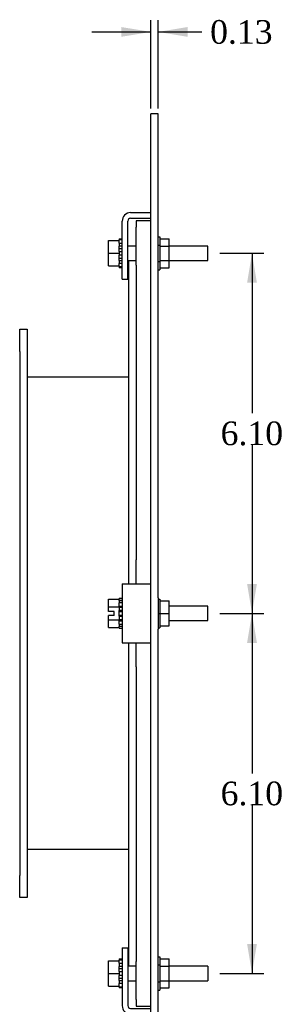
# Model space of a CAD drawing. Header units: inches. Extents: x 0.2 to 77.9, y -0.5 to 51.8.
# Tile 5 of 6: x 40.7 to 45.1, y 18.3 to 35. Entities that reach past the tile are written whole.
import ezdxf
from ezdxf.enums import TextEntityAlignment as Align

# ---------------------------------------------------------------- set-up
doc = ezdxf.new("R2010")
doc.units = ezdxf.units.IN
doc.header["$MEASUREMENT"] = 0
for name, color, linetype in [('COM43353', 7, 'Continuous'), ('COM49388', 7, 'Continuous'), ('COM49389', 7, 'Continuous'), ('COM49391', 7, 'Continuous'), ('COM49392', 7, 'Continuous'), ('Default', 7, 'Continuous'), ('GSK10524', 7, 'Continuous'), ('NTS16535', 7, 'Continuous'), ('SCC18019', 7, 'Continuous'), ('WAL253533', 7, 'Continuous')]:
    doc.layers.add(name, color=color, linetype=linetype)
doc.styles.add('SEACAD_Times_New_Roman', font='times.ttf')
doc.dimstyles.new('HAMMOND_(STH_-_66x44)', dxfattribs={"dimtxt": 0.4, "dimasz": 0.5, "dimexe": 0.2, "dimexo": 0.2, "dimgap": 0.1, "dimtad": 0, "dimtih": 1, "dimtoh": 1, "dimzin": 0, "dimdsep": 46, "dimtxsty": 'SEACAD_Times_New_Roman', "dimblk1": '_SE_FILLED', "dimblk2": '_SE_FILLED', "dimsah": 1, "dimcen": 0.2, "dimadec": 0, "dimazin": 0, "dimtfac": 0.8, "dimtofl": 0, "dimtmove": 1, "dimatfit": 3, "dimfxl": 1, "dimtolj": 1, "dimtzin": 0, "dimarcsym": 0})

# ---------------------------------------------------------------- blocks, each defined once
blk = doc.blocks.new('SE5')
at = {"layer": 'COM43353', "color": 7, "linetype": 'Continuous'}
for p, q in [((40.663, 29.391), (40.663, 29.766)), ((40.663, 29.766), (40.788, 29.766)), ((40.788, 29.766), (40.788, 29.391)), ((40.663, 29.391), (40.663, 20.516)), ((40.788, 29.391), (40.788, 20.516)), ((40.663, 20.141), (40.663, 20.516)), ((40.788, 20.516), (40.788, 20.141)), ((40.788, 20.141), (40.663, 20.141))]:
    blk.add_line(p, q, dxfattribs=at)
at = {"layer": 'COM49388', "color": 7, "linetype": 'Continuous'}
for p, q in [((42.54, 31.74), (42.881, 31.74)), ((42.397, 30.615), (42.397, 31.597)), ((42.492, 30.615), (42.492, 31.597)), ((42.54, 31.645), (42.881, 31.645)), ((42.397, 30.615), (42.492, 30.615)), ((42.397, 25.453), (42.54, 25.453)), ((42.397, 25.453), (42.397, 24.453)), ((42.54, 25.453), (42.881, 25.453)), ((42.397, 24.453), (42.54, 24.453)), ((42.54, 24.453), (42.881, 24.453)), ((42.397, 19.291), (42.397, 18.309)), ((42.397, 19.291), (42.492, 19.291)), ((42.492, 19.291), (42.492, 18.309)), ((42.54, 18.261), (42.881, 18.261)), ((42.54, 18.166), (42.881, 18.166))]:
    blk.add_line(p, q, dxfattribs=at)
for centre, radius, start, end in [((42.54, 31.597), 0.143, 90, 180), ((42.54, 31.597), 0.048, 90, 180), ((42.54, 18.309), 0.143, 180, 270), ((42.54, 18.309), 0.048, 180, 270)]:
    blk.add_arc(centre, radius, start, end, dxfattribs=at)
at = {"layer": 'COM49389', "color": 7, "linetype": 'Continuous'}
for p, q in [((42.506, 28.953), (40.788, 28.953)), ((42.506, 20.953), (40.788, 20.953))]:
    blk.add_line(p, q, dxfattribs=at)
at = {"layer": 'COM49391', "color": 7, "linetype": 'Continuous'}
for p, q in [((42.506, 30.922), (42.506, 25.453)), ((42.631, 30.922), (42.506, 30.922)), ((42.631, 30.852), (42.631, 25.86)), ((42.506, 24.453), (42.506, 18.985)), ((42.631, 24.045), (42.631, 19.054)), ((42.506, 18.985), (42.631, 18.985))]:
    blk.add_line(p, q, dxfattribs=at)
at = {"layer": 'COM49392', "color": 7, "linetype": 'Continuous'}
for p, q in [((42.881, 33.306), (42.881, 33.415)), ((43.006, 33.415), (42.881, 33.415)), ((43.006, 33.306), (43.006, 33.415)), ((42.881, 25.218), (42.881, 33.306)), ((43.006, 25.218), (43.006, 33.306)), ((42.881, 24.688), (42.881, 25.218)), ((43.006, 25.218), (43.006, 24.688)), ((42.881, 16.6), (42.881, 24.688)), ((43.006, 16.6), (43.006, 24.688)), ((42.881, 16.49), (42.881, 16.6)), ((43.006, 16.6), (43.006, 16.49)), ((42.881, 16.49), (43.006, 16.49))]:
    blk.add_line(p, q, dxfattribs=at)
at = {"layer": 'GSK10524', "color": 7, "linetype": 'Continuous'}
for p, q in [((42.631, 31.603), (42.631, 31.494)), ((42.881, 31.603), (42.631, 31.603)), ((42.631, 30.852), (42.631, 31.494)), ((42.631, 25.453), (42.631, 25.86)), ((42.631, 24.045), (42.631, 24.453)), ((42.631, 18.412), (42.631, 19.054)), ((42.631, 18.412), (42.631, 18.302)), ((42.631, 18.302), (42.881, 18.302))]:
    blk.add_line(p, q, dxfattribs=at)
at = {"layer": 'NTS16535', "color": 7, "linetype": 'Continuous'}
for p, q in [((43.006, 31.332), (43.036, 31.332)), ((43.006, 31.192), (43.036, 31.192)), ((43.036, 31.332), (43.036, 31.192)), ((43.036, 31.298), (43.191, 31.298)), ((43.036, 31.192), (43.036, 30.911)), ((43.191, 31.175), (43.191, 31.298)), ((43.036, 31.175), (43.191, 31.175)), ((43.191, 30.929), (43.191, 31.175)), ((43.006, 30.911), (43.036, 30.911)), ((43.036, 30.929), (43.191, 30.929)), ((43.036, 30.911), (43.036, 30.771)), ((43.191, 30.806), (43.191, 30.929)), ((43.006, 30.771), (43.036, 30.771)), ((43.036, 30.806), (43.191, 30.806)), ((43.006, 25.196), (43.036, 25.196)), ((43.036, 25.196), (43.036, 24.953)), ((43.036, 25.166), (43.191, 25.166)), ((43.191, 24.953), (43.191, 25.166)), ((43.006, 24.953), (43.036, 24.953)), ((43.036, 24.953), (43.191, 24.953)), ((43.036, 24.953), (43.036, 24.71)), ((43.191, 24.74), (43.191, 24.953)), ((43.006, 24.71), (43.036, 24.71)), ((43.036, 24.74), (43.191, 24.74)), ((43.006, 19.135), (43.036, 19.135)), ((43.036, 19.135), (43.036, 18.994)), ((43.036, 19.1), (43.191, 19.1)), ((43.191, 18.977), (43.191, 19.1)), ((43.036, 18.994), (43.006, 18.994)), ((43.036, 18.994), (43.036, 18.714)), ((43.036, 18.977), (43.191, 18.977)), ((43.191, 18.731), (43.191, 18.977)), ((43.006, 18.714), (43.036, 18.714)), ((43.036, 18.731), (43.191, 18.731)), ((43.036, 18.714), (43.036, 18.573)), ((43.191, 18.608), (43.191, 18.731)), ((43.006, 18.573), (43.036, 18.573)), ((43.036, 18.608), (43.191, 18.608))]:
    blk.add_line(p, q, dxfattribs=at)
at = {"layer": 'SCC18019', "color": 7, "linetype": 'Continuous'}
for p, q in [((42.166, 31.267), (42.347, 31.267)), ((42.166, 31.052), (42.166, 31.267)), ((42.347, 31.224), (42.347, 31.267)), ((42.166, 31.052), (42.347, 31.052)), ((42.166, 30.837), (42.166, 31.052)), ((42.347, 31.084), (42.347, 31.15)), ((42.347, 30.953), (42.347, 31.019)), ((42.631, 31.174), (42.492, 31.174)), ((43.847, 31.174), (43.191, 31.174)), ((43.847, 30.93), (43.847, 31.174)), ((42.347, 30.837), (42.347, 30.88)), ((42.492, 30.93), (42.631, 30.93)), ((43.191, 30.93), (43.847, 30.93)), ((42.166, 30.837), (42.347, 30.837)), ((42.166, 25.194), (42.347, 25.194)), ((42.166, 25.062), (42.166, 25.194)), ((42.166, 25.062), (42.347, 25.062)), ((42.166, 24.987), (42.166, 25.062)), ((42.347, 25.172), (42.347, 25.176)), ((42.347, 25.062), (42.347, 25.105)), ((42.347, 25.06), (42.347, 25.062)), ((43.847, 25.075), (43.191, 25.075)), ((43.847, 24.831), (43.847, 25.075)), ((42.261, 24.987), (42.166, 24.987)), ((42.166, 24.844), (42.166, 24.919)), ((42.261, 24.919), (42.166, 24.919)), ((42.261, 24.919), (42.261, 24.987)), ((42.347, 24.913), (42.347, 24.993)), ((42.166, 24.844), (42.347, 24.844)), ((42.166, 24.712), (42.166, 24.844)), ((42.166, 24.712), (42.347, 24.712)), ((42.347, 24.844), (42.347, 24.845)), ((42.347, 24.801), (42.347, 24.844)), ((42.347, 24.73), (42.347, 24.733)), ((43.191, 24.831), (43.847, 24.831)), ((42.166, 19.069), (42.347, 19.069)), ((42.166, 18.854), (42.166, 19.069)), ((42.347, 19.026), (42.347, 19.069)), ((42.166, 18.854), (42.347, 18.854)), ((42.166, 18.639), (42.166, 18.854)), ((42.347, 18.887), (42.347, 18.952)), ((42.631, 18.976), (42.492, 18.976)), ((43.847, 18.976), (43.191, 18.976)), ((43.847, 18.976), (43.847, 18.732)), ((42.347, 18.756), (42.347, 18.822)), ((42.347, 18.639), (42.347, 18.682)), ((42.492, 18.732), (42.631, 18.732)), ((43.191, 18.732), (43.847, 18.732)), ((42.166, 18.639), (42.347, 18.639))]:
    blk.add_line(p, q, dxfattribs=at)
at = {"layer": 'WAL253533', "color": 7, "linetype": 'Continuous'}
for p, q in [((42.347, 31.297), (42.347, 31.277)), ((42.347, 31.297), (42.397, 31.297)), ((42.397, 31.277), (42.347, 31.277)), ((42.347, 31.267), (42.347, 31.277)), ((42.347, 31.224), (42.347, 31.171)), ((42.347, 31.224), (42.397, 31.224)), ((42.397, 31.171), (42.347, 31.171)), ((42.347, 31.15), (42.347, 31.171)), ((42.347, 31.133), (42.397, 31.133)), ((42.347, 31.084), (42.347, 31.019)), ((42.347, 31.084), (42.397, 31.084)), ((42.397, 31.019), (42.347, 31.019)), ((42.347, 30.97), (42.397, 30.97)), ((42.347, 30.932), (42.347, 30.953)), ((42.347, 30.932), (42.347, 30.88)), ((42.347, 30.932), (42.397, 30.932)), ((42.397, 30.88), (42.347, 30.88)), ((42.347, 30.826), (42.347, 30.837)), ((42.347, 30.826), (42.347, 30.806)), ((42.347, 30.826), (42.397, 30.826)), ((42.397, 30.806), (42.347, 30.806)), ((42.347, 25.201), (42.347, 25.203)), ((42.397, 25.203), (42.347, 25.203)), ((42.397, 25.201), (42.347, 25.201)), ((42.347, 25.176), (42.347, 25.201)), ((42.347, 25.172), (42.347, 25.134)), ((42.347, 25.172), (42.397, 25.172)), ((42.397, 25.134), (42.347, 25.134)), ((42.347, 25.105), (42.347, 25.134)), ((42.347, 25.077), (42.397, 25.077)), ((42.347, 25.06), (42.347, 24.999)), ((42.347, 25.06), (42.397, 25.06)), ((42.397, 24.999), (42.347, 24.999)), ((42.347, 24.993), (42.347, 24.999)), ((42.347, 24.984), (42.397, 24.984)), ((42.347, 24.922), (42.397, 24.922)), ((42.347, 24.907), (42.347, 24.913)), ((42.347, 24.907), (42.347, 24.845)), ((42.347, 24.907), (42.397, 24.907)), ((42.397, 24.845), (42.347, 24.845)), ((42.347, 24.829), (42.397, 24.829)), ((42.347, 24.771), (42.347, 24.801)), ((42.347, 24.771), (42.347, 24.733)), ((42.347, 24.771), (42.397, 24.771)), ((42.397, 24.733), (42.347, 24.733)), ((42.347, 24.705), (42.347, 24.73)), ((42.347, 24.705), (42.347, 24.703)), ((42.347, 24.705), (42.397, 24.705)), ((42.347, 24.703), (42.397, 24.703)), ((42.347, 19.1), (42.347, 19.08)), ((42.347, 19.1), (42.397, 19.1)), ((42.397, 19.08), (42.347, 19.08)), ((42.347, 19.069), (42.347, 19.08)), ((42.347, 19.026), (42.347, 18.974)), ((42.347, 19.026), (42.397, 19.026)), ((42.397, 18.974), (42.347, 18.974)), ((42.347, 18.952), (42.347, 18.974)), ((42.347, 18.936), (42.397, 18.936)), ((42.347, 18.887), (42.347, 18.822)), ((42.347, 18.887), (42.397, 18.887)), ((42.397, 18.822), (42.347, 18.822)), ((42.347, 18.772), (42.397, 18.772)), ((42.347, 18.735), (42.347, 18.756)), ((42.347, 18.735), (42.347, 18.682)), ((42.347, 18.735), (42.397, 18.735)), ((42.397, 18.682), (42.347, 18.682)), ((42.347, 18.628), (42.347, 18.639)), ((42.347, 18.628), (42.347, 18.608)), ((42.347, 18.628), (42.397, 18.628)), ((42.397, 18.608), (42.347, 18.608))]:
    blk.add_line(p, q, dxfattribs=at)
blk = doc.blocks.new('DMBLK1075')
at = {"layer": 'Default', "linetype": 'Continuous', "transparency": 16777216}
for points in [[(42.381, 34.884), (42.381, 34.718), (42.881, 34.801)], [(43.506, 34.884), (43.006, 34.801), (43.506, 34.718)]]:
    blk.add_hatch(color=7, dxfattribs=at).paths.add_polyline_path(points)
at = {"layer": 'Default', "color": 7, "linetype": 'Continuous', "transparency": 16777216}
for p, q in [((42.881, 33.506), (42.881, 35.001)), ((43.006, 33.506), (43.006, 35.001)), ((41.881, 34.801), (42.881, 34.801)), ((43.006, 34.801), (43.545, 34.801)), ((43.545, 34.801), (43.745, 34.801))]:
    blk.add_line(p, q, dxfattribs=at)
at = {"layer": 'Default', "color": 7, "linetype": 'Continuous', "transparency": 16777216, "style": 'SEACAD_Times_New_Roman'}
blk.add_text('0.13', height=0.4, dxfattribs=at).set_placement((43.885, 35.001), align=Align.TOP_LEFT)
blk = doc.blocks.new('_SE_FILLED')
at = {"color": 0}
blk.add_line((0, 0), (-1, 0), dxfattribs=at)
blk.add_solid([(0, 0), (-1, -0.1665), (-1, 0.1665), (0, 0)], dxfattribs=at)
blk = doc.blocks.new('DMBLK1078')
at = {"layer": 'Default', "linetype": 'Continuous', "transparency": 16777216}
for points in [[(44.677, 30.552), (44.594, 31.052), (44.511, 30.552)], [(44.677, 25.453), (44.511, 25.453), (44.594, 24.953)]]:
    blk.add_hatch(color=7, dxfattribs=at).paths.add_polyline_path(points)
at = {"layer": 'Default', "color": 7, "linetype": 'Continuous', "transparency": 16777216}
for p, q in [((44.047, 31.052), (44.794, 31.052)), ((44.594, 31.052), (44.594, 28.342)), ((44.594, 27.802), (44.594, 24.953)), ((44.047, 24.953), (44.794, 24.953))]:
    blk.add_line(p, q, dxfattribs=at)
at = {"layer": 'Default', "color": 7, "linetype": 'Continuous', "transparency": 16777216, "style": 'SEACAD_Times_New_Roman'}
blk.add_text('6.10', height=0.4, dxfattribs=at).set_placement((44.063, 28.202), align=Align.TOP_LEFT)
blk = doc.blocks.new('DMBLK1079')
at = {"layer": 'Default', "linetype": 'Continuous', "transparency": 16777216}
for points in [[(44.677, 24.453), (44.594, 24.953), (44.511, 24.453)], [(44.677, 19.354), (44.511, 19.354), (44.594, 18.854)]]:
    blk.add_hatch(color=7, dxfattribs=at).paths.add_polyline_path(points)
at = {"layer": 'Default', "color": 7, "linetype": 'Continuous', "transparency": 16777216}
for p, q in [((44.047, 24.953), (44.794, 24.953)), ((44.594, 24.953), (44.594, 22.243)), ((44.594, 21.703), (44.594, 18.854)), ((44.047, 18.854), (44.794, 18.854))]:
    blk.add_line(p, q, dxfattribs=at)
at = {"layer": 'Default', "color": 7, "linetype": 'Continuous', "transparency": 16777216, "style": 'SEACAD_Times_New_Roman'}
blk.add_text('6.10', height=0.4, dxfattribs=at).set_placement((44.063, 22.103), align=Align.TOP_LEFT)

msp = doc.modelspace()

# ---------------------------------------------------------------- block references
at = {"layer": 'Default'}
msp.add_blockref('SE5', (0, 0), dxfattribs=at)

# ---------------------------------------------------------------- dimensions: what is measured, and where the dimension line sits
at = {"layer": 'Default', "color": 7, "linetype": 'Continuous'}
dim = msp.add_linear_dim(base=(42.881018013, 34.800981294), p1=(42.881018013, 33.305572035), p2=(43.006018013, 33.305572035), angle=0, text='\\A1;<>', dimstyle='HAMMOND_(STH_-_66x44)', dxfattribs=at)
dim.commit()
dim.dimension.update_dxf_attribs({"geometry": 'DMBLK1075', "text_midpoint": (43.745177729, 34.800981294), "dimtype": 161})
for base, p1, p2, picture, middle in [((44.594, 31.052), (43.847, 31.052), (43.847, 24.953), 'DMBLK1078', (44.594, 28.002)), ((44.594, 24.953), (43.847, 24.953), (43.847, 18.854), 'DMBLK1079', (44.594, 21.903))]:
    dim = msp.add_linear_dim(base=base, p1=p1, p2=p2, angle=270, text='\\A1;<>', dimstyle='HAMMOND_(STH_-_66x44)', override={"dimtmove": 0}, dxfattribs=at)
    dim.commit()
    dim.dimension.update_dxf_attribs({"geometry": picture, "text_midpoint": middle, "dimtype": 161})

doc.saveas('drawing.dxf')
